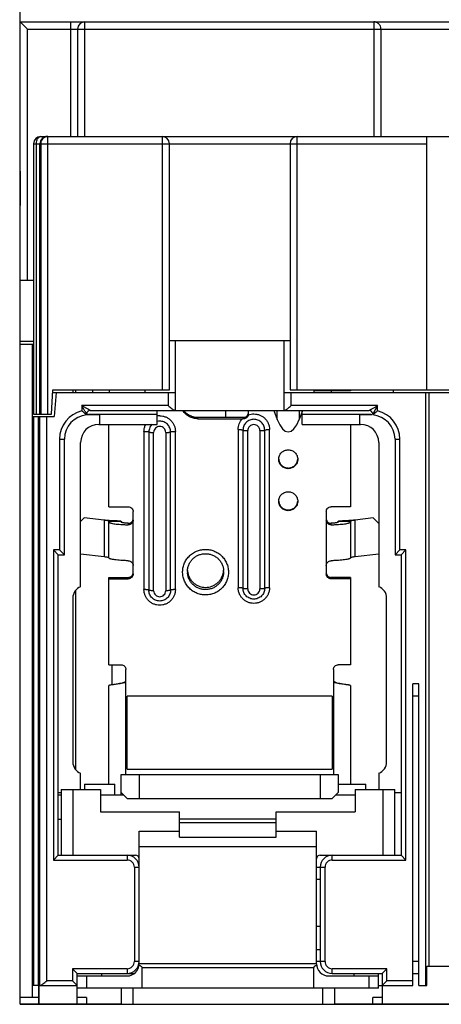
# Model space of a CAD drawing. Header units: millimetres. Extents: x 16 to 121, y 32 to 156.
# Tile 1 of 5: x 16 to 51, y 32 to 114. Entities that reach past the tile are written whole.
import ezdxf

# ---------------------------------------------------------------- set-up
doc = ezdxf.new("R2010")
doc.units = ezdxf.units.MM
doc.header["$LTSCALE"] = 12.224476
doc.layers.get('0').update_dxf_attribs({"linetype": 'CONTINUOUS'})

msp = doc.modelspace()

# ---------------------------------------------------------------- linework, layer by layer
at = {"color": 7}
for p, q in [((15.736, 32.124), (15.736, 119.224)), ((15.736, 113.524), (16.336, 112.924)), ((15.736, 113.524), (120.436, 113.524)), ((19.886, 113.524), (19.886, 104.024)), ((21.086, 104.024), (21.086, 113.524)), ((45.022, 113.524), (45.022, 104.024)), ((16.336, 92.124), (16.336, 112.924)), ((16.336, 112.924), (119.836, 112.924)), ((20.486, 112.924), (20.486, 104.024)), ((45.62, 112.924), (45.62, 104.024)), ((15.686, 104.024), (15.736, 98.294)), ((15.686, 104.024), (15.736, 104.024)), ((17.436, 104.024), (118.736, 104.024)), ((18.026, 81.024), (18.026, 104.024)), ((27.486, 104.024), (27.486, 83.024)), ((38.686, 83.024), (38.686, 104.024)), ((49.386, 104.024), (49.386, 83.024)), ((16.836, 103.424), (16.836, 81.024)), ((16.836, 103.424), (49.386, 103.424)), ((17.067, 81.024), (17.067, 103.424)), ((17.367, 81.024), (17.367, 103.424)), ((17.426, 103.424), (17.426, 81.024)), ((28.086, 83.024), (28.086, 103.424)), ((38.086, 103.424), (38.086, 83.024)), ((15.736, 92.124), (16.836, 92.124)), ((16.836, 87.024), (15.736, 87.024)), ((15.736, 86.824), (16.836, 86.824)), ((16.736, 32.674), (16.736, 86.824)), ((28.086, 87.124), (38.086, 87.124)), ((28.586, 81.324), (28.586, 87.124)), ((37.586, 81.324), (37.586, 87.124)), ((18.332, 81.024), (18.436, 83.024)), ((18.426, 82.824), (28.586, 82.824)), ((18.436, 83.024), (28.086, 83.024)), ((18.711, 82.824), (18.536, 80.824)), ((20.086, 83.024), (20.086, 82.824)), ((20.336, 82.824), (20.336, 83.024)), ((21.736, 82.824), (21.736, 83.024)), ((23.136, 82.824), (23.136, 83.024)), ((26.086, 82.824), (26.086, 83.024)), ((27.986, 82.824), (27.986, 81.724)), ((37.586, 82.824), (63.586, 82.824)), ((38.086, 83.024), (63.086, 83.024)), ((38.186, 81.724), (38.186, 82.824)), ((40.086, 82.824), (40.086, 83.024)), ((43.086, 82.947), (40.086, 82.947)), ((41.486, 82.947), (41.486, 82.824)), ((43.086, 83.024), (43.086, 82.947)), ((46.646, 82.824), (46.646, 83.024)), ((49.336, 33.674), (49.336, 82.824)), ((49.593, 82.824), (49.593, 35.274)), ((20.836, 81.724), (20.836, 81.29)), ((27.986, 81.724), (20.836, 81.724)), ((45.336, 81.724), (38.186, 81.724)), ((45.336, 81.724), (44.936, 81.024)), ((45.336, 81.29), (45.336, 81.724)), ((16.736, 80.824), (18.536, 80.824)), ((16.836, 81.024), (18.332, 81.024)), ((16.843, 80.824), (16.843, 33.674)), ((17.243, 33.674), (17.243, 80.824)), ((17.333, 80.824), (17.333, 33.674)), ((17.933, 34.074), (17.933, 80.824)), ((21.236, 81.024), (21.175, 81.131)), ((21.236, 80.948), (21.236, 81.024)), ((21.386, 81.024), (27.086, 81.024)), ((22.297, 80.954), (21.386, 80.954)), ((21.536, 81.324), (37.586, 81.324)), ((22.297, 80.954), (22.297, 80.174)), ((27.086, 80.174), (27.086, 81.324)), ((32.736, 81.324), (32.736, 80.755)), ((34.636, 81.036), (34.636, 81.324)), ((36.749, 81.324), (37.03, 80.585)), ((37.03, 80.585), (37.03, 81.324)), ((37.621, 81.324), (44.636, 81.324)), ((38.842, 81.324), (38.842, 80.585)), ((39.086, 81.226), (38.842, 80.585)), ((39.086, 80.174), (39.086, 81.324)), ((39.086, 81.024), (44.786, 81.024)), ((43.876, 80.174), (43.876, 80.954)), ((44.786, 80.954), (43.876, 80.954)), ((44.936, 81.024), (44.936, 80.948)), ((44.974, 80.982), (44.936, 80.948)), ((44.951, 80.961), (44.936, 80.948)), ((22.236, 80.174), (27.086, 80.174)), ((23.086, 73.339), (23.086, 80.174)), ((30.447, 80.639), (30.447, 80.755)), ((30.447, 80.755), (34.236, 80.755)), ((30.447, 80.639), (34.148, 80.639)), ((34.236, 80.755), (34.236, 80.638)), ((39.086, 80.174), (43.936, 80.174)), ((43.086, 80.174), (43.086, 73.339)), ((25.986, 79.591), (25.986, 66.481)), ((26.386, 79.545), (26.386, 66.434)), ((26.786, 66.387), (26.786, 79.498)), ((27.786, 79.499), (27.786, 66.387)), ((28.186, 66.434), (28.186, 79.545)), ((28.586, 66.48), (28.586, 79.591)), ((33.786, 79.745), (33.786, 66.634)), ((34.186, 79.699), (34.186, 66.588)), ((34.586, 66.541), (34.586, 79.652)), ((35.586, 79.653), (35.586, 66.541)), ((35.986, 66.588), (35.986, 79.699)), ((36.386, 66.634), (36.386, 79.745)), ((18.986, 78.954), (18.986, 69.774)), ((18.986, 78.954), (19.386, 78.954)), ((19.386, 69.374), (19.386, 78.954)), ((20.736, 66.724), (20.736, 78.674)), ((45.436, 78.674), (45.436, 66.724)), ((46.786, 78.954), (46.786, 69.374)), ((46.786, 78.954), (47.186, 78.954)), ((47.186, 69.774), (47.186, 78.954)), ((23.086, 73.339), (24.686, 73.339)), ((25.086, 67.777), (25.086, 72.941)), ((41.086, 72.941), (41.086, 67.777)), ((43.086, 73.339), (41.486, 73.339)), ((21.036, 72.424), (20.736, 72.124)), ((22.686, 72.242), (21.036, 72.424)), ((22.686, 72.242), (22.686, 69.221)), ((23.086, 69.101), (23.086, 72.151)), ((23.086, 72.151), (24.086, 72.151)), ((24.086, 72.151), (24.086, 72.081)), ((24.686, 71.975), (24.686, 71.854)), ((41.486, 71.854), (41.486, 71.975)), ((42.086, 72.081), (42.086, 72.151)), ((42.086, 72.151), (43.086, 72.151)), ((43.086, 72.151), (43.086, 69.101)), ((44.987, 72.42), (43.486, 72.245)), ((43.486, 69.224), (43.486, 72.245)), ((45.436, 71.97), (44.987, 72.42)), ((18.486, 69.774), (18.486, 44.074)), ((18.886, 69.374), (18.486, 69.774)), ((18.986, 69.774), (18.486, 69.774)), ((18.886, 44.474), (18.886, 69.374)), ((18.886, 69.374), (19.386, 69.374)), ((18.986, 69.774), (19.386, 69.374)), ((20.736, 69.437), (22.686, 69.221)), ((43.486, 69.224), (45.436, 69.452)), ((46.786, 69.374), (47.186, 69.774)), ((46.786, 69.374), (47.286, 69.374)), ((47.686, 69.774), (47.186, 69.774)), ((47.286, 69.374), (47.686, 69.774)), ((47.286, 69.374), (47.286, 44.474)), ((47.686, 44.074), (47.686, 69.774)), ((23.086, 60.256), (23.086, 67.495)), ((23.086, 67.495), (24.686, 67.495)), ((23.086, 67.379), (24.686, 67.379)), ((24.686, 67.495), (24.686, 67.379)), ((41.486, 67.379), (41.486, 67.495)), ((43.086, 67.495), (41.486, 67.495)), ((43.086, 67.379), (41.486, 67.379)), ((43.086, 67.495), (43.086, 60.256)), ((20.336, 51.585), (20.336, 66.413)), ((20.086, 65.787), (20.086, 52.21)), ((46.086, 52.21), (46.086, 65.787)), ((23.086, 60.256), (24.086, 60.256)), ((23.336, 58.591), (23.336, 60.256)), ((24.486, 51.176), (24.486, 59.858)), ((41.686, 59.858), (41.686, 51.176)), ((43.086, 60.256), (42.086, 60.256)), ((24.413, 58.836), (24.486, 58.882)), ((41.686, 58.882), (41.76, 58.836)), ((23.086, 50.374), (23.086, 58.531)), ((43.086, 58.531), (43.086, 50.374)), ((48.761, 58.674), (48.261, 58.674)), ((48.261, 33.674), (48.261, 58.674)), ((48.761, 33.674), (48.761, 58.674)), ((24.586, 51.61), (24.586, 57.652)), ((41.586, 57.652), (24.586, 57.652)), ((41.586, 57.652), (41.586, 51.61)), ((48.261, 57.674), (48.761, 57.674)), ((24.586, 51.61), (41.586, 51.61)), ((20.736, 49.924), (20.736, 51.274)), ((24.086, 49.474), (24.086, 51.176)), ((24.086, 51.176), (42.086, 51.176)), ((25.586, 51.176), (25.586, 49.176)), ((40.586, 51.176), (40.586, 49.176)), ((42.086, 51.176), (42.086, 49.676)), ((45.436, 51.274), (45.436, 49.924)), ((19.111, 49.924), (19.111, 44.474)), ((19.111, 49.924), (22.386, 49.924)), ((20.111, 44.474), (20.111, 49.924)), ((21.061, 50.374), (21.061, 49.924)), ((21.061, 50.374), (23.561, 50.374)), ((22.386, 49.924), (22.386, 48.074)), ((23.561, 49.474), (23.561, 50.374)), ((42.086, 50.374), (44.361, 50.374)), ((43.486, 49.924), (46.761, 49.924)), ((43.486, 49.924), (43.486, 48.074)), ((44.361, 49.924), (44.361, 50.374)), ((45.761, 49.924), (45.761, 44.474)), ((46.761, 44.474), (46.761, 49.924)), ((18.886, 49.674), (19.111, 49.674)), ((18.886, 49.474), (19.111, 49.474)), ((22.386, 49.474), (24.289, 49.474)), ((24.086, 49.676), (24.586, 49.176)), ((24.586, 49.176), (41.586, 49.176)), ((42.086, 49.676), (41.586, 49.176)), ((41.883, 49.474), (43.486, 49.474)), ((46.761, 49.674), (47.286, 49.674)), ((18.886, 47.474), (19.111, 47.474)), ((22.386, 48.074), (28.936, 48.074)), ((28.936, 45.974), (28.936, 48.074)), ((36.936, 47.474), (28.936, 47.474)), ((36.936, 48.074), (43.486, 48.074)), ((36.936, 45.974), (36.936, 48.074)), ((28.936, 47.174), (36.936, 47.174)), ((25.586, 46.474), (28.936, 46.474)), ((25.586, 35.474), (25.586, 46.474)), ((28.936, 45.974), (36.936, 45.974)), ((36.936, 46.474), (40.286, 46.474)), ((40.286, 35.474), (40.286, 46.474)), ((25.586, 45.204), (40.286, 45.204)), ((18.886, 44.474), (18.486, 44.074)), ((18.486, 44.074), (24.586, 44.074)), ((18.886, 44.474), (25.286, 44.474)), ((24.586, 44.474), (24.586, 44.074)), ((40.586, 44.474), (47.286, 44.474)), ((41.586, 44.074), (41.586, 44.474)), ((41.586, 44.074), (47.686, 44.074)), ((47.686, 44.074), (47.286, 44.474)), ((25.186, 43.474), (25.586, 43.474)), ((25.186, 43.474), (25.186, 35.674)), ((40.286, 43.474), (40.986, 43.474)), ((40.586, 43.474), (40.586, 35.674)), ((40.986, 35.674), (40.986, 43.474)), ((40.586, 42.474), (40.286, 42.474)), ((40.586, 38.574), (40.286, 38.574)), ((40.286, 36.674), (40.586, 36.674)), ((25.586, 35.674), (25.186, 35.674)), ((40.286, 35.474), (25.586, 35.474)), ((25.826, 35.174), (40.046, 35.174)), ((25.826, 33.474), (25.826, 35.174)), ((40.046, 33.474), (40.046, 35.174)), ((40.986, 35.674), (40.286, 35.674)), ((48.761, 35.674), (48.261, 35.674)), ((49.415, 35.274), (51.758, 35.274)), ((49.415, 33.674), (49.415, 35.274)), ((20.061, 35.074), (20.461, 34.674)), ((24.586, 35.074), (20.061, 35.074)), ((20.061, 35.074), (20.061, 34.074)), ((20.461, 34.674), (25.152, 34.674)), ((20.461, 32.174), (20.461, 34.674)), ((20.461, 34.474), (24.586, 34.474)), ((21.245, 33.474), (21.245, 34.474)), ((22.461, 34.674), (22.461, 34.474)), ((24.586, 35.074), (24.586, 34.674)), ((41.286, 34.474), (45.411, 34.474)), ((46.111, 35.074), (41.586, 35.074)), ((41.586, 34.674), (41.586, 35.074)), ((41.586, 34.674), (45.711, 34.674)), ((43.411, 34.474), (43.411, 34.674)), ((44.628, 34.474), (44.628, 33.474)), ((45.411, 33.474), (45.411, 34.674)), ((46.111, 35.074), (45.711, 34.674)), ((45.711, 34.674), (45.711, 32.174)), ((46.111, 34.074), (46.111, 35.074)), ((48.261, 34.674), (48.761, 34.674)), ((17.248, 33.674), (16.736, 33.674)), ((17.248, 33.674), (17.248, 32.174)), ((17.333, 33.674), (17.291, 33.674)), ((17.291, 32.174), (17.291, 33.674)), ((17.368, 33.674), (20.461, 33.674)), ((20.061, 34.074), (17.933, 34.074)), ((20.461, 33.674), (20.061, 34.074)), ((45.411, 33.474), (20.461, 33.474)), ((24.086, 33.474), (24.086, 32.124)), ((25.086, 32.124), (25.086, 33.474)), ((40.786, 33.474), (40.786, 32.124)), ((41.786, 32.124), (41.786, 33.474)), ((45.411, 33.674), (48.261, 33.674)), ((46.111, 34.074), (45.711, 33.674)), ((48.261, 34.074), (46.111, 34.074)), ((48.761, 33.674), (49.415, 33.674)), ((17.248, 32.674), (15.736, 32.674)), ((21.232, 32.674), (20.461, 32.674)), ((21.232, 32.674), (21.232, 32.174)), ((45.711, 32.674), (44.941, 32.674)), ((44.941, 32.174), (44.941, 32.674)), ((15.736, 32.174), (24.086, 32.174)), ((15.736, 32.124), (120.436, 32.124)), ((41.786, 32.174), (59.086, 32.174))]:
    msp.add_line(p, q, dxfattribs=at)
for points in [[(24.413, 58.836), (24.173, 58.741), (23.969, 58.692), (23.588, 58.627)], [(42.585, 58.627), (42.204, 58.692), (41.999, 58.741), (41.76, 58.836)]]:
    msp.add_lwpolyline(points, dxfattribs=at)
for centre, radius, start, end in [((21.086, 112.924), 0.6, 90, 180), ((17.436, 103.424), 0.6, 90, 180), ((17.967, 103.424), 0.6, 90.00467, 180.00467), ((18.026, 103.424), 0.6, 90.00467, 180.00467), ((27.486, 103.424), 0.6, 0, 90), ((38.686, 103.424), 0.6, 90, 180), ((21.386, 78.954), 2.4, 103.24868, 180), ((21.386, 78.954), 2, 94.30122, 180), ((21.536, 81.024), 0.3, 90, 179.99998), ((21.386, 78.954), 2, 90, 94.25172), ((27.287, 79.571), 1.312, 90.01956, 99.05526), ((34.241, 81.036), 0.396, 347.86223, 359.98205), ((44.636, 81.024), 0.3, 359.99999, 90), ((44.786, 78.954), 2, 87.60979, 90), ((44.786, 78.954), 2, 0, 85.69878), ((44.786, 78.954), 2.4, 0, 76.7514), ((22.236, 78.674), 1.5, 90, 180), ((27.287, 79.528), 0.91, 90.03147, 103.17728), ((34.147, 73.606), 7.033, 89.27529, 89.99286), ((43.936, 78.674), 1.5, 0, 90), ((31.067, 67.972), 1.48, 180.00064, 184.00585), ((31.072, 68.159), 1.486, 183.77375, 186.94716), ((31.102, 68.159), 1.485, 353.05633, 356.8953), ((31.106, 67.972), 1.48, 0.00064, 4.00585), ((21.086, 65.787), 1, 110.48732, 180), ((45.086, 65.787), 1, 0, 69.51268), ((21.086, 52.21), 1, 180, 249.51268), ((45.086, 52.21), 1, 290.48732, 360), ((24.586, 43.474), 1, 0, 90), ((24.586, 43.474), 0.6, 359.99912, 90.00207), ((25.286, 44.174), 0.3, 0, 90), ((40.586, 44.174), 0.3, 90, 180), ((41.586, 43.474), 1, 90, 180), ((41.586, 43.474), 0.6, 89.99912, 180.00208), ((24.586, 35.674), 1, 270, 0.00196), ((24.586, 35.674), 0.6, 269.99914, 0.00208), ((24.586, 35.474), 1, 270, 360), ((41.286, 35.474), 1, 180, 270), ((41.586, 35.674), 1, 179.99765, 270), ((41.586, 35.674), 0.6, 179.99912, 270.00207)]:
    msp.add_arc(centre, radius, start, end, dxfattribs=at)
for centre, major_axis, ratio, start_param, end_param in [((37.936, 83.886), (0, 4.33), 0.323297, 2.437793, 3.845393), ((24.473, 35.174), (1.353, 0), 0.221695, 0, 0.615174), ((41.4, 35.174), (1.353, 0), 0.221695, 2.526418, 3.141593)]:
    msp.add_ellipse(centre, major_axis=major_axis, ratio=ratio, start_param=start_param, end_param=end_param, dxfattribs=at)
for points, knots in [([(45.62, 112.924), (45.62, 113.002), (45.589, 113.159), (45.456, 113.359), (45.257, 113.492), (45.1, 113.524), (45.022, 113.524)], [0, 0, 0, 0, 0.250474, 0.500671, 0.750474, 1, 1, 1, 1]), ([(17.067, 103.424), (17.067, 103.501), (17.084, 103.648), (17.15, 103.817), (17.227, 103.922), (17.291, 103.979), (17.362, 104.015), (17.412, 104.024), (17.436, 104.024)], [0, 0, 0, 0, 0.300516, 0.573936, 0.695028, 0.804938, 0.905414, 1, 1, 1, 1]), ([(21.536, 81.324), (21.535, 81.324), (21.533, 81.326), (21.527, 81.329), (21.518, 81.334), (21.5, 81.344), (21.472, 81.36), (21.434, 81.382), (21.392, 81.406), (21.331, 81.441), (21.25, 81.487), (21.149, 81.545), (21.046, 81.604), (20.942, 81.664), (20.872, 81.704), (20.836, 81.724)], [0, 0, 0, 0, 0.00346, 0.011973, 0.025191, 0.042749, 0.088541, 0.143813, 0.204555, 0.269448, 0.407538, 0.551745, 0.699535, 0.849355, 1, 1, 1, 1]), ([(21.175, 81.131), (21.149, 81.176), (21.036, 81.373), (20.924, 81.571), (20.836, 81.724)], [0, 0, 0, 0, 0.227574, 1, 1, 1, 1]), ([(27.986, 81.724), (28.041, 81.679), (28.148, 81.592), (28.279, 81.487), (28.379, 81.413), (28.445, 81.368), (28.501, 81.337), (28.537, 81.324), (28.552, 81.324)], [0, 0, 0, 0, 0.303998, 0.592297, 0.723471, 0.83973, 0.934348, 1, 1, 1, 1]), ([(37.621, 81.324), (37.636, 81.324), (37.672, 81.337), (37.728, 81.368), (37.794, 81.413), (37.893, 81.487), (38.025, 81.592), (38.132, 81.679), (38.186, 81.724)], [0, 0, 0, 0, 0.065651, 0.160268, 0.276527, 0.407701, 0.696002, 1, 1, 1, 1]), ([(44.636, 81.324), (44.637, 81.324), (44.64, 81.326), (44.646, 81.329), (44.655, 81.334), (44.673, 81.344), (44.701, 81.36), (44.738, 81.382), (44.781, 81.406), (44.842, 81.441), (44.923, 81.487), (45.023, 81.545), (45.127, 81.604), (45.231, 81.664), (45.301, 81.704), (45.336, 81.724)], [0, 0, 0, 0, 0.003503, 0.012017, 0.025216, 0.042751, 0.088528, 0.14381, 0.204559, 0.269453, 0.40754, 0.551747, 0.699536, 0.849355, 1, 1, 1, 1]), ([(21.126, 81.047), (21.105, 81.066), (21.01, 81.149), (20.913, 81.229), (20.836, 81.29)], [0, 0, 0, 0, 0.225109, 1, 1, 1, 1]), ([(21.236, 80.948), (21.235, 80.948), (21.233, 80.952), (21.227, 80.956), (21.217, 80.966), (21.204, 80.977), (21.188, 80.992), (21.162, 81.016), (21.141, 81.034), (21.126, 81.047)], [0, 0, 0, 0, 0.019399, 0.075483, 0.165088, 0.28505, 0.432079, 0.602629, 1, 1, 1, 1]), ([(27.286, 80.882), (27.371, 80.882), (27.542, 80.866), (27.787, 80.792), (28.013, 80.672), (28.211, 80.51), (28.374, 80.313), (28.495, 80.088), (28.57, 79.845), (28.586, 79.675), (28.586, 79.591)], [0, 0, 0, 0, 0.125379, 0.25079, 0.376001, 0.501088, 0.626009, 0.750749, 0.875453, 1, 1, 1, 1]), ([(30.447, 80.639), (30.325, 80.639), (30.079, 80.669), (29.733, 80.801), (29.43, 81.013), (29.268, 81.2), (29.2, 81.301)], [0, 0, 0, 0, 0.25042, 0.500632, 0.750505, 1, 1, 1, 1]), ([(29.288, 81.299), (29.358, 81.214), (29.517, 81.06), (29.801, 80.887), (30.116, 80.779), (30.337, 80.755), (30.447, 80.755)], [0, 0, 0, 0, 0.249525, 0.499434, 0.749652, 1, 1, 1, 1]), ([(34.236, 80.755), (34.279, 80.755), (34.365, 80.769), (34.481, 80.829), (34.571, 80.923), (34.609, 81.001), (34.621, 81.042)], [0, 0, 0, 0, 0.250632, 0.500918, 0.75069, 1, 1, 1, 1]), ([(34.628, 80.953), (34.618, 80.909), (34.584, 80.823), (34.493, 80.718), (34.372, 80.651), (34.281, 80.638), (34.236, 80.638)], [0, 0, 0, 0, 0.250991, 0.501885, 0.751602, 1, 1, 1, 1]), ([(34.628, 80.953), (34.701, 80.98), (34.852, 81.022), (35.008, 81.036), (35.086, 81.036)], [0, 0, 0, 0, 0.499893, 1, 1, 1, 1]), ([(35.086, 81.036), (35.171, 81.036), (35.342, 81.02), (35.587, 80.946), (35.813, 80.826), (36.011, 80.664), (36.174, 80.467), (36.295, 80.242), (36.37, 79.999), (36.386, 79.829), (36.386, 79.745)], [0, 0, 0, 0, 0.125379, 0.25079, 0.376001, 0.501088, 0.626009, 0.750749, 0.875454, 1, 1, 1, 1]), ([(45.336, 81.29), (45.296, 81.258), (45.165, 81.152), (45.037, 81.041), (44.951, 80.961)], [0, 0, 0, 0, 0.302947, 1, 1, 1, 1]), ([(25.986, 79.591), (25.986, 79.693), (26.011, 79.897), (26.083, 80.09), (26.13, 80.181)], [0, 0, 0, 0, 0.499764, 1, 1, 1, 1]), ([(26.67, 80.195), (26.581, 80.113), (26.437, 79.91), (26.386, 79.665), (26.386, 79.545)], [0, 0, 0, 0, 0.50046, 1, 1, 1, 1]), ([(27.286, 79.995), (27.221, 79.995), (27.09, 79.969), (26.924, 79.858), (26.812, 79.693), (26.786, 79.563), (26.786, 79.498)], [0, 0, 0, 0, 0.25082, 0.501109, 0.750749, 1, 1, 1, 1]), ([(28.186, 79.545), (28.186, 79.661), (28.139, 79.896), (27.939, 80.193), (27.64, 80.392), (27.403, 80.438), (27.286, 80.438)], [0, 0, 0, 0, 0.249234, 0.498891, 0.749198, 1, 1, 1, 1]), ([(27.786, 79.499), (27.786, 79.563), (27.76, 79.694), (27.649, 79.859), (27.483, 79.969), (27.351, 79.995), (27.286, 79.995)], [0, 0, 0, 0, 0.249254, 0.498889, 0.74918, 1, 1, 1, 1]), ([(33.786, 79.745), (33.786, 79.909), (33.85, 80.239), (34.034, 80.521), (34.148, 80.639)], [0, 0, 0, 0, 0.499559, 1, 1, 1, 1]), ([(35.086, 80.592), (34.969, 80.592), (34.733, 80.546), (34.434, 80.347), (34.233, 80.05), (34.186, 79.815), (34.186, 79.699)], [0, 0, 0, 0, 0.250802, 0.501109, 0.750766, 1, 1, 1, 1]), ([(35.086, 80.149), (35.021, 80.149), (34.89, 80.123), (34.724, 80.012), (34.612, 79.847), (34.586, 79.717), (34.586, 79.652)], [0, 0, 0, 0, 0.25082, 0.501109, 0.750749, 1, 1, 1, 1]), ([(35.986, 79.699), (35.986, 79.815), (35.939, 80.05), (35.739, 80.347), (35.44, 80.546), (35.203, 80.592), (35.086, 80.592)], [0, 0, 0, 0, 0.249234, 0.498891, 0.749198, 1, 1, 1, 1]), ([(35.586, 79.653), (35.586, 79.717), (35.56, 79.848), (35.449, 80.013), (35.283, 80.123), (35.151, 80.149), (35.086, 80.149)], [0, 0, 0, 0, 0.249254, 0.498889, 0.74918, 1, 1, 1, 1]), ([(25.986, 79.591), (26.037, 79.591), (26.112, 79.589), (26.206, 79.584), (26.266, 79.578), (26.315, 79.571), (26.348, 79.565), (26.368, 79.559), (26.379, 79.554), (26.386, 79.549), (26.386, 79.545)], [0, 0, 0, 0, 0.375641, 0.545577, 0.694898, 0.81817, 0.910953, 0.94507, 0.970847, 1, 1, 1, 1]), ([(26.386, 79.545), (26.386, 79.541), (26.394, 79.535), (26.404, 79.531), (26.425, 79.524), (26.458, 79.518), (26.507, 79.511), (26.567, 79.505), (26.661, 79.5), (26.735, 79.498), (26.786, 79.498)], [0, 0, 0, 0, 0.029153, 0.05493, 0.089047, 0.18183, 0.305102, 0.454423, 0.624359, 1, 1, 1, 1]), ([(27.786, 79.498), (27.837, 79.498), (27.912, 79.5), (28.006, 79.505), (28.066, 79.511), (28.115, 79.518), (28.148, 79.524), (28.168, 79.531), (28.179, 79.535), (28.186, 79.541), (28.186, 79.545)], [0, 0, 0, 0, 0.375641, 0.545577, 0.694898, 0.81817, 0.910953, 0.94507, 0.970847, 1, 1, 1, 1]), ([(28.186, 79.545), (28.186, 79.549), (28.194, 79.554), (28.204, 79.559), (28.225, 79.565), (28.258, 79.571), (28.307, 79.578), (28.367, 79.584), (28.461, 79.589), (28.535, 79.591), (28.586, 79.591)], [0, 0, 0, 0, 0.029153, 0.05493, 0.089047, 0.18183, 0.305102, 0.454423, 0.624359, 1, 1, 1, 1]), ([(33.786, 79.745), (33.837, 79.745), (33.912, 79.743), (34.006, 79.738), (34.066, 79.732), (34.115, 79.725), (34.148, 79.719), (34.168, 79.713), (34.179, 79.708), (34.186, 79.703), (34.186, 79.699)], [0, 0, 0, 0, 0.375641, 0.545577, 0.694898, 0.81817, 0.910953, 0.94507, 0.970847, 1, 1, 1, 1]), ([(34.186, 79.699), (34.186, 79.695), (34.194, 79.689), (34.204, 79.685), (34.225, 79.678), (34.258, 79.672), (34.307, 79.665), (34.367, 79.659), (34.461, 79.654), (34.535, 79.652), (34.586, 79.652)], [0, 0, 0, 0, 0.029153, 0.05493, 0.089047, 0.18183, 0.305102, 0.454423, 0.624359, 1, 1, 1, 1]), ([(35.586, 79.652), (35.637, 79.652), (35.712, 79.654), (35.806, 79.659), (35.866, 79.665), (35.915, 79.672), (35.948, 79.678), (35.968, 79.685), (35.979, 79.689), (35.986, 79.695), (35.986, 79.699)], [0, 0, 0, 0, 0.375641, 0.545577, 0.694898, 0.81817, 0.910953, 0.94507, 0.970847, 1, 1, 1, 1]), ([(35.986, 79.699), (35.986, 79.703), (35.994, 79.708), (36.004, 79.713), (36.025, 79.719), (36.058, 79.725), (36.107, 79.732), (36.167, 79.738), (36.261, 79.743), (36.335, 79.745), (36.386, 79.745)], [0, 0, 0, 0, 0.029153, 0.05493, 0.089047, 0.18183, 0.305102, 0.454423, 0.624359, 1, 1, 1, 1]), ([(37.149, 77.28), (37.149, 77.382), (37.19, 77.588), (37.365, 77.848), (37.627, 78.022), (37.936, 78.083), (38.245, 78.022), (38.507, 77.848), (38.683, 77.588), (38.724, 77.382), (38.724, 77.28)], [0, 0, 0, 0, 0.124623, 0.249444, 0.374601, 0.499991, 0.625382, 0.750543, 0.875372, 1, 1, 1, 1]), ([(38.724, 77.28), (38.724, 77.178), (38.683, 76.972), (38.507, 76.712), (38.245, 76.539), (37.936, 76.478), (37.628, 76.539), (37.365, 76.712), (37.19, 76.972), (37.149, 77.178), (37.149, 77.28)], [0, 0, 0, 0, 0.124623, 0.249444, 0.374601, 0.499991, 0.625382, 0.750543, 0.875372, 1, 1, 1, 1]), ([(37.151, 77.281), (37.158, 77.184), (37.21, 76.991), (37.388, 76.751), (37.642, 76.593), (37.936, 76.538), (38.231, 76.593), (38.485, 76.751), (38.663, 76.991), (38.715, 77.184), (38.722, 77.281)], [0, 0, 0, 0, 0.124661, 0.249486, 0.374631, 0.499991, 0.625351, 0.750499, 0.875333, 1, 1, 1, 1]), ([(37.149, 73.804), (37.149, 73.906), (37.19, 74.112), (37.365, 74.371), (37.627, 74.545), (37.936, 74.606), (38.245, 74.545), (38.507, 74.371), (38.683, 74.112), (38.724, 73.906), (38.724, 73.804)], [0, 0, 0, 0, 0.124623, 0.249444, 0.374601, 0.499991, 0.625382, 0.750543, 0.875372, 1, 1, 1, 1]), ([(38.724, 73.804), (38.724, 73.702), (38.683, 73.496), (38.507, 73.236), (38.245, 73.062), (37.936, 73.001), (37.628, 73.062), (37.365, 73.236), (37.19, 73.496), (37.149, 73.702), (37.149, 73.804)], [0, 0, 0, 0, 0.124623, 0.249444, 0.374601, 0.499991, 0.625382, 0.750543, 0.875372, 1, 1, 1, 1]), ([(37.151, 73.805), (37.158, 73.708), (37.21, 73.515), (37.388, 73.275), (37.642, 73.117), (37.936, 73.061), (38.231, 73.117), (38.485, 73.275), (38.663, 73.515), (38.715, 73.708), (38.722, 73.805)], [0, 0, 0, 0, 0.124661, 0.249486, 0.374631, 0.499991, 0.625351, 0.750499, 0.875333, 1, 1, 1, 1]), ([(24.686, 73.339), (24.738, 73.339), (24.844, 73.318), (24.976, 73.23), (25.066, 73.098), (25.086, 72.993), (25.086, 72.941)], [0, 0, 0, 0, 0.25082, 0.501109, 0.750749, 1, 1, 1, 1]), ([(41.086, 72.941), (41.086, 72.993), (41.107, 73.098), (41.196, 73.23), (41.329, 73.318), (41.434, 73.339), (41.486, 73.339)], [0, 0, 0, 0, 0.249252, 0.498891, 0.74918, 1, 1, 1, 1]), ([(22.686, 72.242), (22.777, 72.238), (22.956, 72.231), (23.215, 72.22), (23.42, 72.21), (23.572, 72.202), (23.673, 72.197), (23.765, 72.191), (23.847, 72.185), (23.917, 72.18), (23.976, 72.174), (24.022, 72.169), (24.055, 72.164), (24.075, 72.159), (24.084, 72.155), (24.086, 72.152), (24.086, 72.151)], [0, 0, 0, 0, 0.194378, 0.381449, 0.553761, 0.632358, 0.704892, 0.770637, 0.828994, 0.879398, 0.921366, 0.954545, 0.978627, 0.993522, 0.997651, 1, 1, 1, 1]), ([(23.086, 72.151), (23.086, 72.156), (23.079, 72.163), (23.068, 72.169), (23.048, 72.177), (23.015, 72.186), (22.943, 72.203), (22.832, 72.221), (22.737, 72.234), (22.686, 72.242)], [0, 0, 0, 0, 0.033019, 0.059737, 0.094397, 0.187482, 0.310346, 0.627423, 1, 1, 1, 1]), ([(23.086, 72.081), (23.086, 72.078), (23.087, 72.074), (23.089, 72.07), (23.089, 72.069)], [0, 0, 0, 0, 0.738537, 1, 1, 1, 1]), ([(23.089, 72.069), (23.093, 72.061), (23.107, 72.046), (23.137, 72.028), (23.179, 72.01), (23.261, 71.984), (23.393, 71.956), (23.585, 71.926), (23.817, 71.9), (24.084, 71.879), (24.377, 71.863), (24.581, 71.856), (24.686, 71.854)], [0, 0, 0, 0, 0.015088, 0.036302, 0.064577, 0.100173, 0.193049, 0.313356, 0.458218, 0.623886, 0.806153, 1, 1, 1, 1]), ([(24.686, 71.975), (24.608, 71.979), (24.496, 71.986), (24.356, 72.001), (24.27, 72.013), (24.199, 72.027), (24.146, 72.041), (24.112, 72.054), (24.094, 72.066), (24.089, 72.072), (24.088, 72.075)], [0, 0, 0, 0, 0.383741, 0.5483, 0.690424, 0.807719, 0.898463, 0.961779, 0.983647, 1, 1, 1, 1]), ([(24.686, 71.975), (24.727, 71.973), (24.812, 71.982), (24.928, 72.038), (25.02, 72.131), (25.059, 72.211), (25.071, 72.252)], [0, 0, 0, 0, 0.241132, 0.490516, 0.744429, 1, 1, 1, 1]), ([(25.086, 72.246), (25.086, 72.194), (25.065, 72.089), (24.976, 71.957), (24.842, 71.871), (24.738, 71.852), (24.686, 71.854)], [0, 0, 0, 0, 0.250889, 0.501614, 0.751578, 1, 1, 1, 1]), ([(41.486, 71.854), (41.435, 71.852), (41.33, 71.871), (41.197, 71.957), (41.108, 72.089), (41.086, 72.194), (41.086, 72.246)], [0, 0, 0, 0, 0.248426, 0.498393, 0.749116, 1, 1, 1, 1]), ([(41.102, 72.252), (41.114, 72.211), (41.152, 72.131), (41.245, 72.038), (41.361, 71.982), (41.446, 71.973), (41.486, 71.975)], [0, 0, 0, 0, 0.255578, 0.509493, 0.758873, 1, 1, 1, 1]), ([(42.085, 72.075), (42.084, 72.072), (42.078, 72.066), (42.061, 72.054), (42.027, 72.041), (41.974, 72.027), (41.903, 72.013), (41.817, 72.001), (41.677, 71.986), (41.565, 71.979), (41.486, 71.975)], [0, 0, 0, 0, 0.016353, 0.038221, 0.101537, 0.192281, 0.309576, 0.4517, 0.616259, 1, 1, 1, 1]), ([(41.486, 71.854), (41.592, 71.856), (41.796, 71.863), (42.089, 71.879), (42.356, 71.9), (42.588, 71.926), (42.78, 71.956), (42.912, 71.984), (42.993, 72.01), (43.036, 72.028), (43.066, 72.046), (43.08, 72.061), (43.084, 72.069)], [0, 0, 0, 0, 0.193847, 0.376114, 0.541782, 0.686644, 0.806951, 0.899827, 0.935423, 0.963698, 0.984912, 1, 1, 1, 1]), ([(42.086, 72.151), (42.086, 72.152), (42.089, 72.155), (42.098, 72.159), (42.118, 72.164), (42.151, 72.169), (42.197, 72.175), (42.256, 72.181), (42.326, 72.186), (42.408, 72.192), (42.536, 72.2), (42.719, 72.21), (42.958, 72.222), (43.217, 72.233), (43.395, 72.241), (43.486, 72.245)], [0, 0, 0, 0, 0.002399, 0.006556, 0.02148, 0.045577, 0.078763, 0.120733, 0.171135, 0.229487, 0.295224, 0.446333, 0.618618, 0.805656, 1, 1, 1, 1]), ([(43.084, 72.069), (43.084, 72.07), (43.086, 72.074), (43.086, 72.078), (43.086, 72.081)], [0, 0, 0, 0, 0.261463, 1, 1, 1, 1]), ([(43.486, 72.245), (43.435, 72.237), (43.341, 72.223), (43.23, 72.204), (43.158, 72.188), (43.124, 72.178), (43.104, 72.169), (43.093, 72.163), (43.086, 72.156), (43.086, 72.151)], [0, 0, 0, 0, 0.372085, 0.688819, 0.811622, 0.904762, 0.939513, 0.966385, 1, 1, 1, 1]), ([(29.191, 67.795), (29.182, 67.918), (29.19, 68.166), (29.273, 68.529), (29.427, 68.869), (29.644, 69.172), (29.916, 69.428), (30.234, 69.626), (30.584, 69.758), (30.954, 69.82), (31.328, 69.81), (31.694, 69.727), (32.036, 69.574), (32.341, 69.359), (32.599, 69.088), (32.798, 68.773), (32.931, 68.425), (32.973, 68.18), (32.982, 68.057)], [0, 0, 0, 0, 0.062277, 0.124604, 0.186955, 0.249386, 0.311896, 0.374488, 0.437146, 0.499845, 0.562555, 0.625245, 0.687886, 0.750455, 0.812946, 0.875349, 0.93771, 1, 1, 1, 1]), ([(29.586, 67.972), (29.586, 68.067), (29.605, 68.257), (29.687, 68.532), (29.82, 68.787), (30, 69.011), (30.22, 69.197), (30.472, 69.339), (30.747, 69.43), (31.034, 69.467), (31.323, 69.45), (31.603, 69.378), (31.865, 69.254), (32.097, 69.083), (32.292, 68.872), (32.443, 68.627), (32.544, 68.358), (32.576, 68.17), (32.583, 68.075)], [0, 0, 0, 0, 0.062137, 0.124371, 0.186657, 0.249075, 0.311622, 0.37429, 0.437054, 0.499876, 0.562706, 0.625496, 0.688203, 0.750796, 0.813261, 0.875588, 0.93785, 1, 1, 1, 1]), ([(22.686, 69.221), (22.737, 69.214), (22.832, 69.2), (22.943, 69.182), (23.015, 69.166), (23.048, 69.157), (23.068, 69.148), (23.079, 69.142), (23.086, 69.135), (23.086, 69.131)], [0, 0, 0, 0, 0.372577, 0.689654, 0.812518, 0.905603, 0.940263, 0.966981, 1, 1, 1, 1]), ([(23.089, 69.089), (23.089, 69.09), (23.087, 69.094), (23.086, 69.098), (23.086, 69.101)], [0, 0, 0, 0, 0.261463, 1, 1, 1, 1]), ([(24.686, 68.874), (24.581, 68.876), (24.377, 68.883), (24.084, 68.899), (23.817, 68.921), (23.585, 68.946), (23.393, 68.976), (23.261, 69.005), (23.179, 69.031), (23.137, 69.049), (23.107, 69.067), (23.093, 69.082), (23.089, 69.089)], [0, 0, 0, 0, 0.193847, 0.376114, 0.541782, 0.686644, 0.806951, 0.899827, 0.935423, 0.963698, 0.984912, 1, 1, 1, 1]), ([(24.686, 68.874), (24.738, 68.873), (24.843, 68.85), (24.976, 68.762), (25.065, 68.629), (25.086, 68.524), (25.086, 68.472)], [0, 0, 0, 0, 0.248894, 0.499978, 0.750367, 1, 1, 1, 1]), ([(41.086, 68.472), (41.086, 68.524), (41.108, 68.629), (41.197, 68.762), (41.33, 68.85), (41.435, 68.873), (41.486, 68.874)], [0, 0, 0, 0, 0.249637, 0.500029, 0.751111, 1, 1, 1, 1]), ([(43.084, 69.089), (43.08, 69.082), (43.066, 69.067), (43.036, 69.049), (42.993, 69.031), (42.912, 69.005), (42.78, 68.976), (42.588, 68.946), (42.356, 68.921), (42.089, 68.899), (41.796, 68.883), (41.592, 68.876), (41.486, 68.874)], [0, 0, 0, 0, 0.015088, 0.036302, 0.064577, 0.100173, 0.193049, 0.313356, 0.458218, 0.623886, 0.806153, 1, 1, 1, 1]), ([(43.086, 69.101), (43.086, 69.098), (43.086, 69.094), (43.084, 69.09), (43.084, 69.089)], [0, 0, 0, 0, 0.738537, 1, 1, 1, 1]), ([(43.086, 69.131), (43.086, 69.135), (43.093, 69.142), (43.104, 69.149), (43.124, 69.157), (43.158, 69.167), (43.23, 69.184), (43.341, 69.202), (43.435, 69.216), (43.486, 69.224)], [0, 0, 0, 0, 0.033615, 0.060487, 0.095238, 0.188378, 0.311181, 0.627915, 1, 1, 1, 1]), ([(24.686, 67.495), (24.729, 67.495), (24.815, 67.509), (24.931, 67.57), (25.021, 67.663), (25.059, 67.742), (25.071, 67.782)], [0, 0, 0, 0, 0.250632, 0.500918, 0.75069, 1, 1, 1, 1]), ([(25.086, 67.777), (25.086, 67.725), (25.066, 67.62), (24.976, 67.488), (24.844, 67.4), (24.738, 67.379), (24.686, 67.379)], [0, 0, 0, 0, 0.249252, 0.498891, 0.74918, 1, 1, 1, 1]), ([(32.982, 68.057), (32.99, 67.934), (32.983, 67.685), (32.9, 67.322), (32.746, 66.982), (32.529, 66.679), (32.256, 66.423), (31.939, 66.225), (31.589, 66.093), (31.219, 66.031), (30.845, 66.042), (30.479, 66.125), (30.137, 66.277), (29.832, 66.492), (29.574, 66.763), (29.375, 67.079), (29.241, 67.426), (29.2, 67.672), (29.191, 67.795)], [0, 0, 0, 0, 0.062277, 0.124604, 0.186955, 0.249386, 0.311896, 0.374488, 0.437146, 0.499845, 0.562555, 0.625245, 0.687886, 0.750455, 0.812946, 0.875349, 0.93771, 1, 1, 1, 1]), ([(32.586, 67.972), (32.586, 67.877), (32.568, 67.686), (32.486, 67.41), (32.352, 67.155), (32.172, 66.93), (31.952, 66.744), (31.7, 66.602), (31.426, 66.511), (31.139, 66.474), (30.85, 66.491), (30.57, 66.563), (30.309, 66.687), (30.076, 66.858), (29.881, 67.07), (29.73, 67.315), (29.629, 67.584), (29.597, 67.774), (29.59, 67.869)], [0, 0, 0, 0, 0.062268, 0.124612, 0.186975, 0.249425, 0.311954, 0.374558, 0.437222, 0.499923, 0.562629, 0.625309, 0.687937, 0.750495, 0.812974, 0.875362, 0.937724, 1, 1, 1, 1]), ([(29.597, 67.979), (29.608, 67.89), (29.646, 67.712), (29.751, 67.462), (29.899, 67.234), (30.086, 67.037), (30.306, 66.876), (30.633, 66.718), (31.086, 66.635), (31.54, 66.718), (31.867, 66.876), (32.087, 67.037), (32.274, 67.234), (32.422, 67.462), (32.527, 67.713), (32.565, 67.89), (32.576, 67.979)], [0, 0, 0, 0, 0.062389, 0.124774, 0.187229, 0.249756, 0.312357, 0.375029, 0.499993, 0.624957, 0.68763, 0.750233, 0.812763, 0.87522, 0.937609, 1, 1, 1, 1]), ([(41.486, 67.379), (41.434, 67.379), (41.329, 67.4), (41.196, 67.488), (41.107, 67.62), (41.086, 67.725), (41.086, 67.777)], [0, 0, 0, 0, 0.25082, 0.501109, 0.750749, 1, 1, 1, 1]), ([(41.102, 67.782), (41.114, 67.742), (41.151, 67.663), (41.242, 67.57), (41.357, 67.509), (41.444, 67.495), (41.486, 67.495)], [0, 0, 0, 0, 0.24931, 0.499083, 0.749368, 1, 1, 1, 1]), ([(27.286, 65.189), (27.201, 65.189), (27.031, 65.206), (26.786, 65.28), (26.56, 65.4), (26.361, 65.561), (26.199, 65.758), (26.078, 65.983), (26.003, 66.227), (25.986, 66.396), (25.986, 66.481)], [0, 0, 0, 0, 0.125379, 0.25079, 0.376001, 0.501088, 0.626009, 0.750749, 0.875453, 1, 1, 1, 1]), ([(26.386, 66.434), (26.386, 66.438), (26.379, 66.443), (26.368, 66.448), (26.348, 66.454), (26.315, 66.461), (26.266, 66.468), (26.206, 66.473), (26.112, 66.479), (26.037, 66.48), (25.986, 66.48)], [0, 0, 0, 0, 0.029153, 0.05493, 0.089047, 0.18183, 0.305102, 0.454423, 0.624359, 1, 1, 1, 1]), ([(27.286, 65.537), (27.169, 65.537), (26.933, 65.584), (26.634, 65.783), (26.433, 66.081), (26.386, 66.317), (26.386, 66.434)], [0, 0, 0, 0, 0.250266, 0.500349, 0.750229, 1, 1, 1, 1]), ([(26.786, 66.387), (26.735, 66.387), (26.661, 66.389), (26.567, 66.395), (26.507, 66.4), (26.458, 66.407), (26.425, 66.414), (26.404, 66.42), (26.394, 66.424), (26.386, 66.43), (26.386, 66.434)], [0, 0, 0, 0, 0.375641, 0.545577, 0.694898, 0.81817, 0.910953, 0.94507, 0.970847, 1, 1, 1, 1]), ([(26.786, 66.387), (26.786, 66.322), (26.813, 66.192), (26.924, 66.027), (27.09, 65.917), (27.221, 65.891), (27.286, 65.891)], [0, 0, 0, 0, 0.249254, 0.498889, 0.74918, 1, 1, 1, 1]), ([(28.586, 66.48), (28.586, 66.396), (28.57, 66.227), (28.495, 65.983), (28.374, 65.758), (28.211, 65.561), (28.013, 65.4), (27.787, 65.28), (27.542, 65.206), (27.371, 65.189), (27.286, 65.189)], [0, 0, 0, 0, 0.124546, 0.249251, 0.373991, 0.498912, 0.623999, 0.74921, 0.874621, 1, 1, 1, 1]), ([(28.186, 66.434), (28.186, 66.317), (28.139, 66.081), (27.939, 65.783), (27.64, 65.584), (27.403, 65.537), (27.286, 65.537)], [0, 0, 0, 0, 0.249771, 0.499651, 0.749734, 1, 1, 1, 1]), ([(27.286, 65.891), (27.351, 65.891), (27.483, 65.917), (27.649, 66.027), (27.76, 66.192), (27.786, 66.323), (27.786, 66.387)], [0, 0, 0, 0, 0.25082, 0.501109, 0.750749, 1, 1, 1, 1]), ([(28.186, 66.434), (28.186, 66.43), (28.179, 66.424), (28.168, 66.42), (28.148, 66.414), (28.115, 66.407), (28.066, 66.4), (28.006, 66.395), (27.912, 66.389), (27.837, 66.387), (27.786, 66.387)], [0, 0, 0, 0, 0.029153, 0.05493, 0.089047, 0.18183, 0.305102, 0.454423, 0.624359, 1, 1, 1, 1]), ([(28.586, 66.48), (28.535, 66.48), (28.461, 66.479), (28.367, 66.473), (28.307, 66.468), (28.258, 66.461), (28.225, 66.454), (28.204, 66.448), (28.194, 66.443), (28.186, 66.438), (28.186, 66.434)], [0, 0, 0, 0, 0.375641, 0.545577, 0.694898, 0.81817, 0.910953, 0.94507, 0.970847, 1, 1, 1, 1]), ([(34.186, 66.588), (34.186, 66.592), (34.179, 66.597), (34.168, 66.602), (34.148, 66.608), (34.115, 66.615), (34.066, 66.622), (34.006, 66.627), (33.912, 66.633), (33.837, 66.634), (33.786, 66.634)], [0, 0, 0, 0, 0.029153, 0.05493, 0.089047, 0.18183, 0.305102, 0.454423, 0.624359, 1, 1, 1, 1]), ([(35.086, 65.343), (35.002, 65.343), (34.831, 65.36), (34.586, 65.434), (34.36, 65.554), (34.161, 65.715), (33.999, 65.912), (33.878, 66.137), (33.803, 66.381), (33.786, 66.55), (33.786, 66.634)], [0, 0, 0, 0, 0.125379, 0.25079, 0.376001, 0.501088, 0.626009, 0.750749, 0.875453, 1, 1, 1, 1]), ([(35.086, 65.691), (34.969, 65.691), (34.733, 65.738), (34.434, 65.937), (34.233, 66.235), (34.186, 66.471), (34.186, 66.588)], [0, 0, 0, 0, 0.250266, 0.500349, 0.750229, 1, 1, 1, 1]), ([(34.586, 66.541), (34.535, 66.541), (34.461, 66.543), (34.367, 66.549), (34.307, 66.554), (34.258, 66.561), (34.225, 66.568), (34.204, 66.574), (34.194, 66.578), (34.186, 66.584), (34.186, 66.588)], [0, 0, 0, 0, 0.375641, 0.545577, 0.694898, 0.81817, 0.910953, 0.94507, 0.970847, 1, 1, 1, 1]), ([(34.586, 66.541), (34.586, 66.477), (34.612, 66.346), (34.724, 66.181), (34.89, 66.071), (35.021, 66.045), (35.086, 66.045)], [0, 0, 0, 0, 0.249252, 0.498891, 0.74918, 1, 1, 1, 1]), ([(36.386, 66.634), (36.386, 66.55), (36.37, 66.381), (36.295, 66.137), (36.174, 65.912), (36.011, 65.715), (35.813, 65.554), (35.587, 65.434), (35.342, 65.36), (35.171, 65.343), (35.086, 65.343)], [0, 0, 0, 0, 0.124546, 0.249251, 0.373991, 0.498912, 0.623999, 0.74921, 0.874621, 1, 1, 1, 1]), ([(35.986, 66.588), (35.986, 66.471), (35.939, 66.235), (35.739, 65.937), (35.44, 65.738), (35.203, 65.691), (35.086, 65.691)], [0, 0, 0, 0, 0.249771, 0.499651, 0.749734, 1, 1, 1, 1]), ([(35.086, 66.045), (35.151, 66.045), (35.283, 66.071), (35.449, 66.181), (35.56, 66.346), (35.586, 66.477), (35.586, 66.541)], [0, 0, 0, 0, 0.25082, 0.501109, 0.750749, 1, 1, 1, 1]), ([(35.986, 66.588), (35.986, 66.584), (35.979, 66.578), (35.968, 66.574), (35.948, 66.568), (35.915, 66.561), (35.866, 66.554), (35.806, 66.549), (35.712, 66.543), (35.637, 66.541), (35.586, 66.541)], [0, 0, 0, 0, 0.029153, 0.05493, 0.089047, 0.18183, 0.305102, 0.454423, 0.624359, 1, 1, 1, 1]), ([(36.386, 66.634), (36.335, 66.634), (36.261, 66.633), (36.167, 66.627), (36.107, 66.622), (36.058, 66.615), (36.025, 66.608), (36.004, 66.602), (35.994, 66.597), (35.986, 66.592), (35.986, 66.588)], [0, 0, 0, 0, 0.375641, 0.545577, 0.694898, 0.81817, 0.910953, 0.94507, 0.970847, 1, 1, 1, 1]), ([(24.086, 60.256), (24.138, 60.256), (24.244, 60.235), (24.376, 60.147), (24.466, 60.015), (24.486, 59.91), (24.486, 59.858)], [0, 0, 0, 0, 0.25082, 0.501109, 0.750749, 1, 1, 1, 1]), ([(41.686, 59.858), (41.686, 59.91), (41.707, 60.015), (41.796, 60.147), (41.929, 60.235), (42.034, 60.256), (42.086, 60.256)], [0, 0, 0, 0, 0.249252, 0.498891, 0.74918, 1, 1, 1, 1]), ([(24.486, 58.766), (24.327, 58.737), (24.028, 58.689), (23.728, 58.647), (23.588, 58.627)], [0, 0, 0, 0, 0.532834, 1, 1, 1, 1]), ([(42.585, 58.627), (42.445, 58.647), (42.145, 58.689), (41.845, 58.737), (41.686, 58.766)], [0, 0, 0, 0, 0.467166, 1, 1, 1, 1]), ([(23.588, 58.627), (23.55, 58.622), (23.48, 58.612), (23.381, 58.598), (23.295, 58.585), (23.223, 58.574), (23.166, 58.563), (23.128, 58.554), (23.106, 58.546), (23.095, 58.541), (23.086, 58.535), (23.086, 58.531)], [0, 0, 0, 0, 0.219171, 0.414748, 0.584589, 0.726705, 0.839654, 0.922376, 0.952293, 0.974764, 1, 1, 1, 1]), ([(43.086, 58.531), (43.086, 58.535), (43.078, 58.541), (43.067, 58.546), (43.044, 58.554), (43.007, 58.563), (42.95, 58.574), (42.878, 58.585), (42.792, 58.598), (42.693, 58.612), (42.622, 58.622), (42.585, 58.627)], [0, 0, 0, 0, 0.025236, 0.047707, 0.077624, 0.160346, 0.273295, 0.415411, 0.585252, 0.780829, 1, 1, 1, 1]), ([(17.368, 33.674), (17.383, 33.674), (17.419, 33.687), (17.475, 33.719), (17.54, 33.763), (17.64, 33.837), (17.772, 33.942), (17.879, 34.029), (17.933, 34.074)], [0, 0, 0, 0, 0.065655, 0.160283, 0.276538, 0.407703, 0.696, 1, 1, 1, 1])]:
    msp.add_open_spline(points, degree=3, knots=knots, dxfattribs=at)
for points in [[(24.088, 72.075), (24.087, 72.077), (24.086, 72.079), (24.086, 72.081)], [(42.086, 72.081), (42.086, 72.079), (42.086, 72.077), (42.085, 72.075)]]:
    msp.add_open_spline(points, degree=3, dxfattribs=at)

doc.saveas('drawing.dxf')
